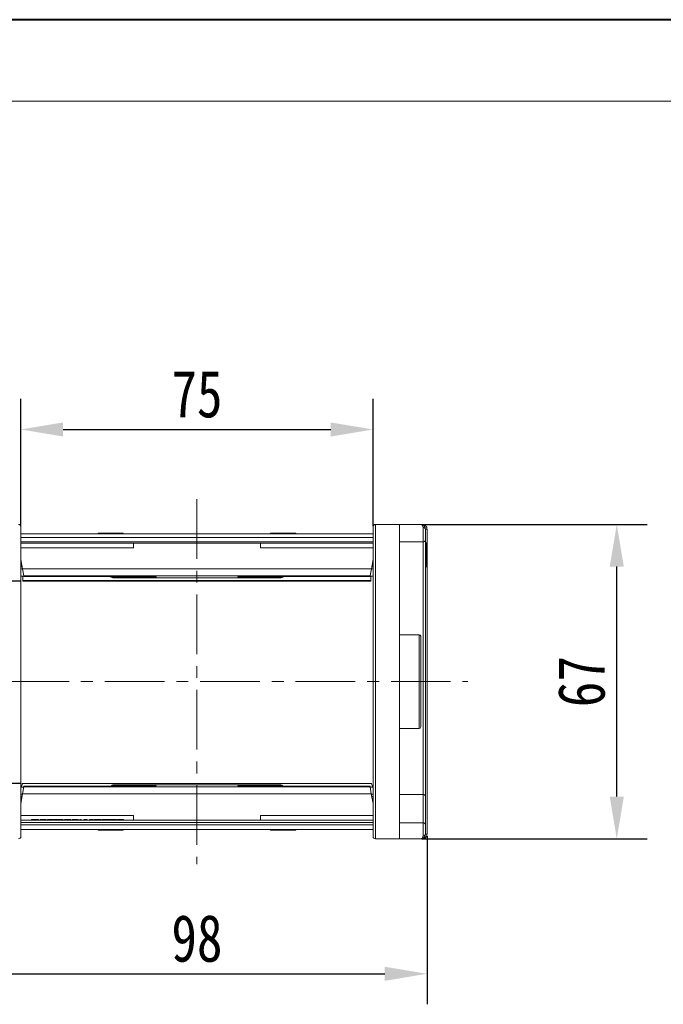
# Model space of a CAD drawing. Header units: millimetres. Extents: x 3698 to 5159, y 261 to 1294.
# Tile 22 of 46: x 4268 to 4405, y 1084 to 1294. Entities that reach past the tile are written whole.
import ezdxf

# ---------------------------------------------------------------- set-up
doc = ezdxf.new("R2010")
doc.units = ezdxf.units.MM
doc.linetypes.add('CENTERX2', pattern=[20.32, 12.7, -2.54, 2.54, -2.54])
doc.styles.get("Standard").update_dxf_attribs({"font": '仿宋_GB2312.ttf', "width": 0.8})
doc.dimstyles.new('副本 ISO-45.1', dxfattribs={"dimtxt": 10, "dimasz": 9, "dimexe": 6.5, "dimexo": 0.625, "dimgap": 2.5, "dimtad": 1, "dimdsep": 46, "dimtxsty": 'Standard', "dimcen": 2.5, "dimadec": 0, "dimazin": 0, "dimtfac": 1, "dimtmove": 0, "dimatfit": 3, "dimfxl": 0, "dimarcsym": 0})

# ---------------------------------------------------------------- blocks, each defined once
blk = doc.blocks.new('*D1944')
at = {"color": 0, "lineweight": -2}
for p, q in [((4267.92, 1174.1), (4220.59, 1174.1)), ((4227.09, 1165.1), (4227.09, 1140.01)), ((4267.92, 1131.01), (4220.59, 1131.01))]:
    blk.add_line(p, q, dxfattribs=at)
at = {"color": 0, "lineweight": 9}
for points in [[(4225.59, 1165.1), (4228.59, 1165.1), (4227.09, 1174.1)], [(4225.59, 1140.01), (4228.59, 1140.01), (4227.09, 1131.01)]]:
    blk.add_solid(points, dxfattribs=at)
at = {"layer": 'Defpoints', "color": 0, "lineweight": 9}
for p in [(4268.54, 1174.1), (4227.09, 1131.01), (4268.54, 1131.01)]:
    blk.add_point(p, dxfattribs=at)
at = {"color": 0, "lineweight": 9, "insert": (4219.59, 1152.55), "char_height": 10, "attachment_point": 5, "rotation": 90}
blk.add_mtext('45', dxfattribs=at)
blk = doc.blocks.new('*D1945')
at = {"color": 0, "lineweight": -2}
for p, q in [((4268.09, 1185.85), (4268.09, 1212.93)), ((4343.09, 1185.85), (4343.09, 1212.93)), ((4277.09, 1206.43), (4334.09, 1206.43))]:
    blk.add_line(p, q, dxfattribs=at)
at = {"color": 0, "lineweight": 9}
for points in [[(4277.09, 1207.93), (4277.09, 1204.93), (4268.09, 1206.43)], [(4334.09, 1207.93), (4334.09, 1204.93), (4343.09, 1206.43)]]:
    blk.add_solid(points, dxfattribs=at)
at = {"layer": 'Defpoints', "color": 0, "lineweight": 9}
for p in [(4343.09, 1206.43), (4268.09, 1185.23), (4343.09, 1185.23)]:
    blk.add_point(p, dxfattribs=at)
at = {"color": 0, "lineweight": 9, "insert": (4305.59, 1213.93), "char_height": 10, "attachment_point": 5}
blk.add_mtext('75', dxfattribs=at)
blk = doc.blocks.new('*D1946')
at = {"color": 0, "lineweight": -2}
for p, q in [((4256.59, 1119.78), (4256.59, 1083.96)), ((4354.59, 1119.78), (4354.59, 1083.96)), ((4265.59, 1090.46), (4345.59, 1090.46))]:
    blk.add_line(p, q, dxfattribs=at)
at = {"color": 0, "lineweight": 9}
for points in [[(4265.59, 1091.96), (4265.59, 1088.96), (4256.59, 1090.46)], [(4345.59, 1091.96), (4345.59, 1088.96), (4354.59, 1090.46)]]:
    blk.add_solid(points, dxfattribs=at)
at = {"layer": 'Defpoints', "color": 0, "lineweight": 9}
for p in [(4256.59, 1120.41), (4354.59, 1120.41), (4354.59, 1090.46)]:
    blk.add_point(p, dxfattribs=at)
at = {"color": 0, "lineweight": 9, "insert": (4305.59, 1097.96), "char_height": 10, "attachment_point": 5}
blk.add_mtext('98', dxfattribs=at)
blk = doc.blocks.new('*D1947')
at = {"color": 0, "lineweight": -2}
for p, q in [((4353.51, 1186.21), (4401.5, 1186.21)), ((4395, 1128.21), (4395, 1177.21)), ((4353.51, 1119.21), (4401.5, 1119.21))]:
    blk.add_line(p, q, dxfattribs=at)
at = {"color": 0, "lineweight": 9}
for points in [[(4393.5, 1177.21), (4396.5, 1177.21), (4395, 1186.21)], [(4393.5, 1128.21), (4396.5, 1128.21), (4395, 1119.21)]]:
    blk.add_solid(points, dxfattribs=at)
at = {"layer": 'Defpoints', "color": 0, "lineweight": 9}
for p in [(4352.89, 1186.21), (4395, 1186.21), (4352.89, 1119.21)]:
    blk.add_point(p, dxfattribs=at)
at = {"color": 0, "lineweight": 9, "insert": (4387.5, 1152.71), "char_height": 10, "attachment_point": 5, "rotation": 90}
blk.add_mtext('67', dxfattribs=at)

msp = doc.modelspace()

# ---------------------------------------------------------------- linework, layer by layer
at = {"color": 7, "lineweight": 40}
msp.add_line((5158.573, 1293.742), (3697.745, 1293.742), dxfattribs=at)
at = {"color": 7, "lineweight": 13}
msp.add_line((5141.182, 1276.351), (3784.699, 1276.351), dxfattribs=at)
at = {"color": 1, "linetype": 'CENTERX2', "lineweight": 13}
for p, q in [((4305.594, 1191.587), (4305.594, 1113.839)), ((4245.324, 1152.713), (4363.296, 1152.713))]:
    msp.add_line(p, q, dxfattribs=at)
at = {"color": 7, "linetype": 'Continuous', "lineweight": 15}
for p, q in [((4343.594, 1119.213), (4343.594, 1186.213)), ((4348.744, 1186.213), (4343.594, 1186.213)), ((4348.744, 1119.213), (4348.744, 1186.213)), ((4353.244, 1186.213), (4348.744, 1186.213)), ((4353.744, 1182.463), (4353.744, 1185.546)), ((4305.594, 1184.213), (4268.094, 1184.213)), ((4268.094, 1183.413), (4305.594, 1183.413)), ((4284.568, 1184.213), (4284.568, 1184.363)), ((4284.568, 1184.363), (4284.617, 1184.363)), ((4284.617, 1184.363), (4284.617, 1184.213)), ((4284.775, 1184.363), (4284.617, 1184.363)), ((4284.775, 1184.213), (4284.775, 1184.363)), ((4284.775, 1184.363), (4285.425, 1184.363)), ((4285.425, 1184.213), (4285.425, 1184.363)), ((4285.425, 1184.363), (4287.276, 1184.363)), ((4287.276, 1184.213), (4287.276, 1184.363)), ((4287.276, 1184.363), (4287.939, 1184.363)), ((4287.939, 1184.363), (4287.939, 1184.213)), ((4288.062, 1184.363), (4287.939, 1184.363)), ((4288.062, 1184.213), (4288.062, 1184.363)), ((4288.062, 1184.363), (4288.65, 1184.363)), ((4288.65, 1184.213), (4288.65, 1184.363)), ((4288.65, 1184.363), (4289.892, 1184.363)), ((4289.892, 1184.363), (4289.892, 1184.213)), ((4289.908, 1184.363), (4289.892, 1184.363)), ((4289.908, 1184.213), (4289.908, 1184.363)), ((4343.094, 1184.213), (4305.594, 1184.213)), ((4305.594, 1183.413), (4343.094, 1183.413)), ((4321.28, 1184.363), (4321.28, 1184.213)), ((4321.296, 1184.363), (4321.28, 1184.363)), ((4321.296, 1184.213), (4321.296, 1184.363)), ((4321.296, 1184.363), (4322.538, 1184.363)), ((4322.538, 1184.213), (4322.538, 1184.363)), ((4322.538, 1184.363), (4323.126, 1184.363)), ((4323.126, 1184.363), (4323.126, 1184.213)), ((4323.249, 1184.363), (4323.126, 1184.363)), ((4323.249, 1184.213), (4323.249, 1184.363)), ((4323.249, 1184.363), (4323.912, 1184.363)), ((4323.912, 1184.213), (4323.912, 1184.363)), ((4323.912, 1184.363), (4325.763, 1184.363)), ((4325.763, 1184.213), (4325.763, 1184.363)), ((4325.763, 1184.363), (4326.413, 1184.363)), ((4326.413, 1184.363), (4326.413, 1184.213)), ((4326.571, 1184.363), (4326.413, 1184.363)), ((4326.571, 1184.213), (4326.571, 1184.363)), ((4326.571, 1184.363), (4326.62, 1184.363)), ((4326.62, 1184.213), (4326.62, 1184.363)), ((4354.244, 1185.213), (4354.594, 1185.214)), ((4354.244, 1185.211), (4354.594, 1185.211)), ((4354.594, 1185.214), (4354.594, 1185.211)), ((4354.594, 1185.211), (4354.594, 1120.215)), ((4305.594, 1182.513), (4268.094, 1182.513)), ((4305.594, 1182.213), (4268.094, 1182.213)), ((4268.094, 1181.213), (4292.094, 1181.213)), ((4292.094, 1181.213), (4292.094, 1182.213)), ((4343.094, 1182.513), (4305.594, 1182.513)), ((4343.094, 1182.213), (4305.594, 1182.213)), ((4319.094, 1181.213), (4319.094, 1182.213)), ((4319.094, 1181.213), (4343.094, 1181.213)), ((4348.744, 1182.463), (4353.744, 1182.463)), ((4353.744, 1182.463), (4353.744, 1128.671)), ((4354.244, 1182.277), (4354.444, 1182.277)), ((4354.244, 1182.213), (4354.444, 1182.213)), ((4354.444, 1182.213), (4354.444, 1178.977)), ((4268.094, 1178.713), (4268.447, 1176.713)), ((4268.182, 1178.213), (4268.094, 1178.213)), ((4268.358, 1177.213), (4268.094, 1177.213)), ((4343.094, 1178.713), (4342.741, 1176.713)), ((4343.094, 1177.213), (4342.829, 1177.213)), ((4343.094, 1178.213), (4343.006, 1178.213)), ((4354.444, 1178.977), (4354.244, 1178.977)), ((4354.244, 1178.879), (4354.444, 1178.879)), ((4354.444, 1178.815), (4354.244, 1178.815)), ((4354.244, 1177.149), (4354.444, 1177.149)), ((4268.447, 1176.713), (4268.094, 1176.713)), ((4268.094, 1175.213), (4268.711, 1175.213)), ((4305.594, 1176.713), (4268.447, 1176.713)), ((4268.447, 1176.713), (4268.71, 1175.219)), ((4268.544, 1175.213), (4268.544, 1174.282)), ((4268.71, 1175.219), (4305.594, 1175.219)), ((4268.71, 1175.219), (4268.719, 1175.169)), ((4268.719, 1175.169), (4287.094, 1175.169)), ((4268.719, 1175.169), (4268.719, 1175.166)), ((4268.719, 1175.166), (4286.889, 1175.166)), ((4268.719, 1175.166), (4268.73, 1175.108)), ((4268.73, 1175.108), (4286.907, 1175.108)), ((4286.569, 1175.118), (4286.295, 1175.166)), ((4286.907, 1175.114), (4286.569, 1175.118)), ((4286.889, 1175.166), (4286.888, 1175.166)), ((4286.889, 1175.171), (4287.094, 1175.169)), ((4286.899, 1175.163), (4286.948, 1175.113)), ((4286.975, 1175.146), (4287.083, 1175.08)), ((4287.015, 1175.143), (4286.985, 1175.155)), ((4287.094, 1175.169), (4287.015, 1175.143)), ((4287.015, 1175.143), (4287.172, 1175.13)), ((4287.179, 1175.072), (4287.081, 1175.081)), ((4287.083, 1175.08), (4287.179, 1175.072)), ((4287.131, 1175.132), (4287.091, 1175.135)), ((4287.094, 1175.169), (4287.172, 1175.13)), ((4287.172, 1175.13), (4287.131, 1175.132)), ((4287.172, 1175.13), (4287.327, 1175.121)), ((4287.25, 1175.128), (4287.327, 1175.121)), ((4287.327, 1175.121), (4295.294, 1175.121)), ((4287.327, 1175.121), (4287.327, 1175.119)), ((4287.327, 1175.119), (4295.294, 1175.119)), ((4287.894, 1175.119), (4287.894, 1174.909)), ((4295.294, 1174.909), (4287.894, 1174.909)), ((4287.894, 1174.909), (4287.894, 1174.813)), ((4287.894, 1174.813), (4305.594, 1174.813)), ((4295.294, 1175.121), (4295.294, 1175.119)), ((4295.294, 1174.909), (4295.294, 1175.111)), ((4296.894, 1175.006), (4296.894, 1174.993)), ((4342.741, 1176.713), (4305.594, 1176.713)), ((4305.594, 1175.219), (4342.478, 1175.219)), ((4305.594, 1174.813), (4323.294, 1174.813)), ((4314.294, 1174.993), (4314.294, 1175.006)), ((4315.894, 1175.121), (4323.861, 1175.121)), ((4315.894, 1175.121), (4315.894, 1175.119)), ((4315.894, 1175.119), (4323.861, 1175.119)), ((4315.894, 1175.118), (4315.894, 1174.909)), ((4323.294, 1174.909), (4315.894, 1174.909)), ((4323.294, 1174.909), (4323.294, 1175.119)), ((4323.294, 1174.813), (4323.294, 1174.909)), ((4323.861, 1175.121), (4324.016, 1175.13)), ((4323.861, 1175.121), (4323.938, 1175.128)), ((4323.861, 1175.119), (4323.861, 1175.121)), ((4324.077, 1175.079), (4324.009, 1175.072)), ((4324.016, 1175.13), (4324.094, 1175.169)), ((4324.016, 1175.13), (4324.173, 1175.143)), ((4324.057, 1175.132), (4324.016, 1175.13)), ((4324.05, 1175.076), (4324.105, 1175.08)), ((4324.097, 1175.135), (4324.057, 1175.132)), ((4324.094, 1175.169), (4324.299, 1175.171)), ((4324.094, 1175.169), (4342.469, 1175.169)), ((4324.173, 1175.143), (4324.094, 1175.169)), ((4324.137, 1175.1), (4324.18, 1175.088)), ((4324.143, 1175.138), (4324.164, 1175.142)), ((4324.155, 1175.083), (4324.216, 1175.099)), ((4324.203, 1175.155), (4324.173, 1175.143)), ((4324.24, 1175.113), (4324.28, 1175.154)), ((4324.619, 1175.118), (4324.281, 1175.114)), ((4324.281, 1175.108), (4342.458, 1175.108)), ((4324.299, 1175.166), (4342.469, 1175.166)), ((4324.893, 1175.166), (4324.619, 1175.118)), ((4342.458, 1175.108), (4342.469, 1175.169)), ((4342.469, 1175.169), (4342.478, 1175.219)), ((4342.469, 1175.166), (4342.469, 1175.169)), ((4342.477, 1175.213), (4343.094, 1175.213)), ((4342.478, 1175.219), (4342.741, 1176.713)), ((4342.644, 1174.282), (4342.644, 1175.213)), ((4343.094, 1176.713), (4342.741, 1176.713)), ((4305.594, 1174.282), (4268.544, 1174.282)), ((4268.544, 1174.282), (4268.544, 1174.095)), ((4268.544, 1174.095), (4305.594, 1174.095)), ((4342.644, 1174.282), (4305.594, 1174.282)), ((4305.594, 1174.095), (4342.644, 1174.095)), ((4342.644, 1174.095), (4342.644, 1174.282)), ((4352.894, 1162.713), (4348.744, 1162.713)), ((4352.894, 1142.713), (4352.894, 1162.713)), ((4348.744, 1142.713), (4352.894, 1142.713)), ((4305.594, 1131.013), (4268.45, 1131.013)), ((4342.738, 1131.013), (4305.594, 1131.013)), ((4268.711, 1130.213), (4268.094, 1130.213)), ((4268.094, 1126.713), (4268.464, 1128.813)), ((4268.094, 1128.713), (4268.447, 1128.713)), ((4268.728, 1130.307), (4268.464, 1128.813)), ((4268.464, 1128.813), (4305.594, 1128.813)), ((4268.735, 1130.348), (4268.728, 1130.307)), ((4305.594, 1130.307), (4268.728, 1130.307)), ((4268.746, 1130.41), (4268.735, 1130.348)), ((4268.736, 1130.352), (4268.735, 1130.348)), ((4287.094, 1130.348), (4268.735, 1130.348)), ((4286.888, 1130.352), (4268.736, 1130.352)), ((4286.906, 1130.41), (4268.746, 1130.41)), ((4286.258, 1130.352), (4286.493, 1130.395)), ((4286.493, 1130.395), (4286.906, 1130.403)), ((4287.094, 1130.348), (4286.888, 1130.346)), ((4287.069, 1130.439), (4286.924, 1130.351)), ((4287.018, 1130.435), (4286.959, 1130.418)), ((4287.038, 1130.42), (4286.995, 1130.43)), ((4287.184, 1130.394), (4287.003, 1130.376)), ((4287.078, 1130.385), (4287.003, 1130.376)), ((4287.003, 1130.376), (4287.094, 1130.348)), ((4287.029, 1130.381), (4287.013, 1130.377)), ((4287.068, 1130.438), (4287.191, 1130.452)), ((4287.191, 1130.452), (4287.069, 1130.439)), ((4287.078, 1130.385), (4287.184, 1130.394)), ((4287.184, 1130.394), (4287.094, 1130.348)), ((4287.35, 1130.404), (4287.184, 1130.394)), ((4287.35, 1130.404), (4287.267, 1130.398)), ((4295.294, 1130.407), (4287.35, 1130.407)), ((4287.35, 1130.407), (4287.35, 1130.404)), ((4295.294, 1130.404), (4287.35, 1130.404)), ((4305.594, 1130.713), (4287.894, 1130.713)), ((4287.894, 1130.713), (4287.894, 1130.617)), ((4287.894, 1130.617), (4295.294, 1130.617)), ((4287.894, 1130.617), (4287.894, 1130.407)), ((4295.294, 1130.617), (4295.294, 1130.415)), ((4295.294, 1130.404), (4295.294, 1130.407)), ((4296.894, 1130.532), (4296.894, 1130.52)), ((4323.294, 1130.713), (4305.594, 1130.713)), ((4342.46, 1130.307), (4305.594, 1130.307)), ((4305.594, 1128.813), (4342.724, 1128.813)), ((4314.294, 1130.52), (4314.294, 1130.532)), ((4315.894, 1130.617), (4323.294, 1130.617)), ((4315.894, 1130.617), (4315.894, 1130.415)), ((4323.838, 1130.407), (4315.894, 1130.407)), ((4315.894, 1130.404), (4315.894, 1130.407)), ((4323.838, 1130.404), (4315.894, 1130.404)), ((4323.294, 1130.617), (4323.294, 1130.713)), ((4323.294, 1130.407), (4323.294, 1130.617)), ((4323.838, 1130.404), (4323.838, 1130.407)), ((4324.004, 1130.394), (4323.838, 1130.404)), ((4323.922, 1130.398), (4323.838, 1130.404)), ((4324.119, 1130.439), (4323.997, 1130.452)), ((4323.997, 1130.452), (4324.12, 1130.438)), ((4324.094, 1130.348), (4324.004, 1130.394)), ((4324.185, 1130.376), (4324.004, 1130.394)), ((4324.004, 1130.394), (4324.11, 1130.385)), ((4324.094, 1130.348), (4324.185, 1130.376)), ((4342.453, 1130.348), (4324.094, 1130.348)), ((4324.3, 1130.346), (4324.094, 1130.348)), ((4324.23, 1130.372), (4324.119, 1130.439)), ((4324.176, 1130.377), (4324.159, 1130.381)), ((4324.185, 1130.376), (4324.159, 1130.381)), ((4324.204, 1130.425), (4324.17, 1130.435)), ((4324.307, 1130.352), (4324.254, 1130.403)), ((4342.442, 1130.41), (4324.282, 1130.41)), ((4324.282, 1130.403), (4324.695, 1130.395)), ((4342.452, 1130.352), (4324.3, 1130.352)), ((4324.695, 1130.395), (4324.93, 1130.352)), ((4342.453, 1130.348), (4342.442, 1130.41)), ((4342.453, 1130.348), (4342.452, 1130.352)), ((4342.46, 1130.307), (4342.453, 1130.348)), ((4342.724, 1128.813), (4342.46, 1130.307)), ((4343.094, 1130.213), (4342.477, 1130.213)), ((4343.094, 1126.713), (4342.724, 1128.813)), ((4342.741, 1128.713), (4343.094, 1128.713)), ((4353.744, 1128.671), (4348.744, 1128.671)), ((4353.744, 1128.671), (4353.744, 1122.627)), ((4268.094, 1128.213), (4268.358, 1128.213)), ((4268.094, 1127.213), (4268.182, 1127.213)), ((4342.829, 1128.213), (4343.094, 1128.213)), ((4343.006, 1127.213), (4343.094, 1127.213)), ((4354.244, 1128.318), (4354.244, 1122.273)), ((4292.094, 1124.213), (4268.094, 1124.213)), ((4268.094, 1123.213), (4305.594, 1123.213)), ((4305.594, 1122.713), (4268.094, 1122.713)), ((4270.325, 1123.213), (4270.325, 1123.363)), ((4270.607, 1123.363), (4270.325, 1123.363)), ((4270.607, 1123.213), (4270.607, 1123.363)), ((4271.581, 1123.363), (4270.607, 1123.363)), ((4271.581, 1123.213), (4271.581, 1123.363)), ((4271.863, 1123.363), (4271.581, 1123.363)), ((4271.863, 1123.213), (4271.863, 1123.363)), ((4272.222, 1123.213), (4272.222, 1123.363)), ((4272.844, 1123.213), (4272.844, 1123.363)), ((4273.504, 1123.213), (4273.504, 1123.363)), ((4273.761, 1123.213), (4273.761, 1123.363)), ((4274.382, 1123.213), (4274.382, 1123.363)), ((4274.89, 1123.213), (4274.89, 1123.363)), ((4275.043, 1123.363), (4275.043, 1123.213)), ((4275.171, 1123.213), (4275.171, 1123.363)), ((4275.383, 1123.363), (4275.171, 1123.363)), ((4275.383, 1123.213), (4275.383, 1123.363)), ((4275.947, 1123.363), (4275.383, 1123.363)), ((4275.947, 1123.213), (4275.947, 1123.363)), ((4276.017, 1123.213), (4276.017, 1123.363)), ((4276.544, 1123.213), (4276.544, 1123.363)), ((4277.094, 1123.213), (4277.094, 1123.363)), ((4277.35, 1123.213), (4277.35, 1123.363)), ((4278.222, 1123.363), (4277.35, 1123.363)), ((4278.222, 1123.213), (4278.222, 1123.363)), ((4278.479, 1123.363), (4278.222, 1123.363)), ((4278.479, 1123.213), (4278.479, 1123.363)), ((4278.735, 1123.363), (4278.479, 1123.363)), ((4278.735, 1123.363), (4278.735, 1123.213)), ((4278.991, 1123.213), (4278.991, 1123.363)), ((4279.613, 1123.213), (4279.613, 1123.363)), ((4280.12, 1123.213), (4280.12, 1123.363)), ((4280.273, 1123.363), (4280.273, 1123.213)), ((4280.658, 1123.213), (4280.658, 1123.363)), ((4280.914, 1123.363), (4280.658, 1123.363)), ((4280.914, 1123.213), (4280.914, 1123.363)), ((4281.479, 1123.213), (4281.479, 1123.363)), ((4281.94, 1123.213), (4281.94, 1123.363)), ((4281.94, 1123.363), (4282.197, 1123.363)), ((4282.197, 1123.213), (4282.197, 1123.363)), ((4282.709, 1123.213), (4282.709, 1123.363)), ((4282.921, 1123.363), (4282.709, 1123.363)), ((4282.921, 1123.213), (4282.921, 1123.363)), ((4283.485, 1123.363), (4282.921, 1123.363)), ((4283.485, 1123.213), (4283.485, 1123.363)), ((4283.709, 1123.213), (4283.709, 1123.363)), ((4285.171, 1123.363), (4283.709, 1123.363)), ((4285.171, 1123.213), (4285.171, 1123.363)), ((4285.376, 1123.213), (4285.376, 1123.363)), ((4286.94, 1123.363), (4285.376, 1123.363)), ((4286.94, 1123.213), (4286.94, 1123.363)), ((4287.043, 1123.213), (4287.043, 1123.363)), ((4287.914, 1123.363), (4287.043, 1123.363)), ((4287.914, 1123.213), (4287.914, 1123.363)), ((4288.171, 1123.363), (4287.914, 1123.363)), ((4288.171, 1123.213), (4288.171, 1123.363)), ((4288.427, 1123.363), (4288.171, 1123.363)), ((4288.427, 1123.363), (4288.427, 1123.213)), ((4288.684, 1123.213), (4288.684, 1123.363)), ((4289.305, 1123.213), (4289.305, 1123.363)), ((4289.813, 1123.213), (4289.813, 1123.363)), ((4289.966, 1123.363), (4289.966, 1123.213)), ((4292.094, 1124.213), (4292.094, 1123.213)), ((4305.594, 1123.213), (4343.094, 1123.213)), ((4343.094, 1122.713), (4305.594, 1122.713)), ((4343.094, 1124.213), (4319.094, 1124.213)), ((4319.094, 1124.213), (4319.094, 1123.213)), ((4353.744, 1122.627), (4348.744, 1122.627)), ((4353.744, 1119.879), (4353.744, 1122.627)), ((4305.594, 1122.213), (4268.094, 1122.213)), ((4268.094, 1121.213), (4305.594, 1121.213)), ((4284.568, 1121.213), (4284.568, 1121.063)), ((4284.617, 1121.063), (4284.568, 1121.063)), ((4284.617, 1121.213), (4284.617, 1121.063)), ((4284.617, 1121.063), (4284.775, 1121.063)), ((4284.775, 1121.063), (4284.775, 1121.213)), ((4285.425, 1121.063), (4284.775, 1121.063)), ((4285.425, 1121.213), (4285.425, 1121.063)), ((4287.276, 1121.063), (4285.425, 1121.063)), ((4287.276, 1121.213), (4287.276, 1121.063)), ((4287.939, 1121.063), (4287.276, 1121.063)), ((4287.939, 1121.213), (4287.939, 1121.063)), ((4287.939, 1121.063), (4288.062, 1121.063)), ((4288.062, 1121.063), (4288.062, 1121.213)), ((4288.65, 1121.063), (4288.062, 1121.063)), ((4288.65, 1121.213), (4288.65, 1121.063)), ((4289.892, 1121.063), (4288.65, 1121.063)), ((4289.892, 1121.213), (4289.892, 1121.063)), ((4289.892, 1121.063), (4289.908, 1121.063)), ((4289.908, 1121.063), (4289.908, 1121.213)), ((4343.094, 1122.213), (4305.594, 1122.213)), ((4305.594, 1121.213), (4343.094, 1121.213)), ((4321.28, 1121.213), (4321.28, 1121.063)), ((4321.28, 1121.063), (4321.296, 1121.063)), ((4321.296, 1121.063), (4321.296, 1121.213)), ((4322.538, 1121.063), (4321.296, 1121.063)), ((4322.538, 1121.213), (4322.538, 1121.063)), ((4323.126, 1121.063), (4322.538, 1121.063)), ((4323.126, 1121.213), (4323.126, 1121.063)), ((4323.126, 1121.063), (4323.249, 1121.063)), ((4323.249, 1121.063), (4323.249, 1121.213)), ((4323.912, 1121.063), (4323.249, 1121.063)), ((4323.912, 1121.213), (4323.912, 1121.063)), ((4325.763, 1121.063), (4323.912, 1121.063)), ((4325.763, 1121.213), (4325.763, 1121.063)), ((4326.413, 1121.063), (4325.763, 1121.063)), ((4326.413, 1121.213), (4326.413, 1121.063)), ((4326.413, 1121.063), (4326.571, 1121.063)), ((4326.571, 1121.063), (4326.571, 1121.213)), ((4326.62, 1121.063), (4326.571, 1121.063)), ((4326.62, 1121.213), (4326.62, 1121.063)), ((4343.594, 1119.213), (4348.744, 1119.213)), ((4348.744, 1119.213), (4353.244, 1119.213)), ((4354.594, 1120.215), (4354.244, 1120.215)), ((4354.594, 1120.212), (4354.244, 1120.213)), ((4354.594, 1120.215), (4354.594, 1120.212))]:
    msp.add_line(p, q, dxfattribs=at)
at = {"color": 7, "linetype": 'Continuous', "lineweight": 15, "flags": 128}
for points in [[(4296.894, 1175.006), (4296.738, 1175.021), (4296.598, 1175.063)], [(4314.294, 1175.006), (4314.45, 1175.021), (4314.59, 1175.063)], [(4296.894, 1130.52), (4296.738, 1130.504), (4296.598, 1130.463)], [(4314.294, 1130.52), (4314.45, 1130.504), (4314.59, 1130.463)]]:
    msp.add_lwpolyline(points, dxfattribs=at)
at = {"color": 7, "linetype": 'Continuous', "lineweight": 15}
for centre, radius, start, end in [((4267.594, 1185.713), 0.5, 0, 90), ((4343.594, 1185.713), 0.5, 90, 180), ((4353.565, 1186.057), 0.158, 13.23924, 79.39507), ((4353.813, 1185.109), 0.443, 13.60053, 99.01929), ((4353.773, 1182.934), 0.472, 266.44057, 355.93128), ((4286.706, 1173.883), 1.243, 82.90062, 96.33564), ((4286.708, 1173.905), 1.221, 75.80177, 82.86116), ((4286.727, 1173.952), 1.225, 76.40904, 82.56847), ((4287.894, 1175.613), 0.8, 217.89965, 270), ((4287.894, 1175.709), 0.8, 227.51475, 270.00446), ((4296.894, 1175.795), 0.801, 245.42539, 270.00244), ((4314.294, 1175.795), 0.801, 269.99756, 294.57514), ((4323.294, 1175.613), 0.8, 270, 322.06818), ((4323.294, 1175.709), 0.8, 269.99554, 312.48525), ((4324.461, 1173.953), 1.225, 95.04384, 103.59162), ((4324.48, 1173.905), 1.221, 97.13884, 104.19823), ((4324.482, 1173.883), 1.243, 83.66436, 97.09938), ((4352.894, 1162.363), 0.35, 0, 90), ((4352.894, 1143.063), 0.35, 270, 0), ((4286.66, 1131.637), 1.253, 262.31859, 278.3568), ((4286.683, 1131.557), 1.223, 276.57049, 285.16921), ((4286.664, 1131.603), 1.219, 278.43048, 285.78542), ((4287.894, 1129.913), 0.8, 90, 142.26327), ((4287.35, 1129.607), 0.8, 90, 93.84295), ((4287.894, 1129.817), 0.8, 89.99554, 132.48525), ((4296.894, 1129.731), 0.801, 89.99756, 114.57514), ((4314.294, 1129.731), 0.801, 65.42539, 90.00244), ((4323.294, 1129.913), 0.8, 37.79327, 90), ((4323.294, 1129.817), 0.8, 47.51475, 90.00446), ((4323.838, 1129.607), 0.8, 86.21802, 90), ((4324.505, 1131.556), 1.223, 254.8302, 261.49924), ((4324.524, 1131.603), 1.219, 254.21458, 261.56952), ((4324.528, 1131.637), 1.253, 261.6432, 277.68141), ((4353.806, 1128.229), 0.446, 11.42175, 98.04947), ((4353.806, 1122.185), 0.446, 11.42175, 98.04947), ((4267.594, 1119.713), 0.5, 270, 360), ((4343.594, 1119.713), 0.5, 180, 270), ((4353.565, 1119.369), 0.158, 280.60493, 346.76076), ((4353.813, 1120.317), 0.443, 260.98068, 346.39946)]:
    msp.add_arc(centre, radius, start, end, dxfattribs=at)
for centre, start_param, end_param in [((4268.45, 1127.413), 0, 0.6796111), ((4342.738, 1127.413), 5.6035742, 6.2831853)]:
    msp.add_ellipse(centre, major_axis=(0, 3.6), ratio=0.0937783, start_param=start_param, end_param=end_param, dxfattribs=at)
for points, knots in [([(4268.094, 1152.713), (4268.094, 1153.719), (4268.094, 1155.732), (4268.094, 1158.786), (4268.094, 1161.846), (4268.094, 1164.921), (4268.094, 1167.919), (4268.094, 1170.822), (4268.094, 1173.557), (4268.094, 1176.088), (4268.094, 1178.373), (4268.094, 1180.15), (4268.094, 1181.508), (4268.094, 1182.532), (4268.094, 1183.548), (4268.094, 1184.479), (4268.094, 1185.195), (4268.094, 1185.634), (4268.094, 1185.686), (4268.094, 1185.713)], [0, 0, 0, 0, 0.0582439, 0.1164929, 0.1782314, 0.2399799, 0.3042918, 0.3686138, 0.4342941, 0.4999848, 0.565665, 0.6313557, 0.6742719, 0.7170948, 0.76002, 0.8217585, 0.883507, 0.9417509, 1, 1, 1, 1]), ([(4343.094, 1185.713), (4343.094, 1185.686), (4343.094, 1185.633), (4343.094, 1185.195), (4343.094, 1184.479), (4343.094, 1183.429), (4343.094, 1182.065), (4343.094, 1180.368), (4343.094, 1178.373), (4343.094, 1176.089), (4343.094, 1173.557), (4343.094, 1171.121), (4343.094, 1168.883), (4343.094, 1166.909), (4343.094, 1164.571), (4343.094, 1161.846), (4343.094, 1158.786), (4343.094, 1155.732), (4343.094, 1153.719), (4343.094, 1152.713)], [0, 0, 0, 0, 0.0582439, 0.1164929, 0.1782314, 0.2399799, 0.3042918, 0.3686138, 0.4342941, 0.4999848, 0.565665, 0.6313557, 0.6742719, 0.7170948, 0.76002, 0.8217585, 0.883507, 0.9417509, 1, 1, 1, 1]), ([(4353.744, 1185.546), (4353.734, 1185.64), (4353.712, 1185.847), (4353.541, 1186.134), (4353.36, 1186.182), (4353.244, 1186.213)], [0, 0, 0, 0, 0.2270634, 0.5015869, 1, 1, 1, 1]), ([(4353.244, 1186.213), (4353.367, 1186.2), (4353.611, 1186.174), (4353.941, 1185.962), (4354.191, 1185.636), (4354.227, 1185.348), (4354.244, 1185.213)], [0, 0, 0, 0, 0.2511309, 0.5018046, 0.7656407, 1, 1, 1, 1]), ([(4353.594, 1186.212), (4353.65, 1186.209), (4353.773, 1186.203), (4353.96, 1186.149), (4354.141, 1186.056), (4354.324, 1185.91), (4354.47, 1185.714), (4354.573, 1185.469), (4354.587, 1185.304), (4354.594, 1185.214)], [0, 0, 0, 0, 0.1117977, 0.2443303, 0.368648, 0.5004012, 0.6872226, 0.8279677, 1, 1, 1, 1]), ([(4354.244, 1182.9), (4354.244, 1182.972), (4354.244, 1183.119), (4354.244, 1183.443), (4354.244, 1183.815), (4354.244, 1184.082), (4354.244, 1184.213)], [0, 0, 0, 0, 0.2455128, 0.5, 0.7544872, 1, 1, 1, 1]), ([(4354.244, 1182.9), (4354.244, 1182.46), (4354.244, 1181.58), (4354.244, 1180.045), (4354.244, 1178.065), (4354.244, 1175.516), (4354.244, 1172.672), (4354.244, 1170.004), (4354.244, 1167.617), (4354.244, 1164.762), (4354.244, 1161.405), (4354.244, 1157.966), (4354.244, 1154.92), (4354.244, 1152.294), (4354.244, 1149.204), (4354.244, 1145.663), (4354.244, 1142.183), (4354.244, 1139.232), (4354.244, 1136.789), (4354.244, 1134.092), (4354.244, 1131.192), (4354.244, 1129.276), (4354.244, 1128.318)], [0, 0, 0, 0, 0.0411465, 0.0821753, 0.1233254, 0.1864437, 0.2499984, 0.2923727, 0.3346213, 0.3767118, 0.4383518, 0.5, 0.5411446, 0.5821734, 0.6233254, 0.6864437, 0.7499984, 0.7923727, 0.8346213, 0.8767118, 0.9383539, 1, 1, 1, 1]), ([(4354.444, 1182.246), (4354.444, 1182.251), (4354.444, 1182.264), (4354.444, 1182.275), (4354.444, 1182.276), (4354.444, 1182.277)], [0, 0, 0, 0, 0.2339239, 0.616331, 1, 1, 1, 1]), ([(4354.444, 1177.149), (4354.444, 1177.154), (4354.444, 1177.167), (4354.444, 1177.328), (4354.444, 1177.654), (4354.444, 1178.161), (4354.444, 1178.558), (4354.444, 1178.815)], [0, 0, 0, 0, 0.1552919, 0.3531453, 0.543243, 0.704067, 1, 1, 1, 1]), ([(4286.86, 1175.116), (4286.861, 1175.117), (4286.864, 1175.118), (4286.898, 1175.117), (4286.939, 1175.112), (4286.968, 1175.108)], [0, 0, 0, 0, 0.216124, 0.4576261, 1, 1, 1, 1]), ([(4286.948, 1175.113), (4286.949, 1175.113), (4286.965, 1175.096), (4286.987, 1175.092), (4287.008, 1175.088)], [0, 0, 0, 0, 0.012296, 1, 1, 1, 1]), ([(4287.083, 1175.08), (4287.069, 1175.08), (4287.043, 1175.081), (4287.018, 1175.086), (4287.008, 1175.088)], [0, 0, 0, 0, 0.5601774, 1, 1, 1, 1]), ([(4287.033, 1175.083), (4287.053, 1175.08), (4287.082, 1175.076), (4287.117, 1175.072), (4287.131, 1175.072), (4287.138, 1175.071)], [0, 0, 0, 0, 0.5443893, 0.7788695, 1, 1, 1, 1]), ([(4287.045, 1175.138), (4287.061, 1175.136), (4287.085, 1175.133), (4287.114, 1175.13), (4287.125, 1175.129), (4287.131, 1175.129)], [0, 0, 0, 0, 0.54939659, 0.78315464, 1, 1, 1, 1]), ([(4287.103, 1175.131), (4287.125, 1175.13), (4287.175, 1175.128), (4287.223, 1175.125), (4287.249, 1175.123)], [0, 0, 0, 0, 0.4493769, 1, 1, 1, 1]), ([(4287.108, 1175.074), (4287.132, 1175.073), (4287.184, 1175.07), (4287.233, 1175.067), (4287.26, 1175.066)], [0, 0, 0, 0, 0.4492924, 1, 1, 1, 1]), ([(4287.262, 1175.071), (4287.248, 1175.072), (4287.195, 1175.075), (4287.148, 1175.107), (4287.113, 1175.131)], [0, 0, 0, 0, 0.2673825, 1, 1, 1, 1]), ([(4295.294, 1175.121), (4295.505, 1175.119), (4295.926, 1175.115), (4296.455, 1175.086), (4296.822, 1175.047), (4296.87, 1175.02), (4296.894, 1175.006)], [0, 0, 0, 0, 0.2499455, 0.4996984, 0.7493933, 1, 1, 1, 1]), ([(4296.894, 1174.993), (4296.87, 1174.981), (4296.823, 1174.956), (4296.456, 1174.929), (4295.927, 1174.912), (4295.505, 1174.91), (4295.294, 1174.909)], [0, 0, 0, 0, 0.2500418, 0.4998445, 0.7494904, 1, 1, 1, 1]), ([(4314.294, 1175.006), (4314.318, 1175.02), (4314.365, 1175.047), (4314.732, 1175.086), (4315.261, 1175.115), (4315.683, 1175.119), (4315.894, 1175.121)], [0, 0, 0, 0, 0.2500441, 0.4998551, 0.7494994, 1, 1, 1, 1]), ([(4315.894, 1174.909), (4315.683, 1174.91), (4315.262, 1174.912), (4314.733, 1174.929), (4314.366, 1174.956), (4314.318, 1174.981), (4314.294, 1174.993)], [0, 0, 0, 0, 0.2499519, 0.4997037, 0.7493939, 1, 1, 1, 1]), ([(4324.074, 1175.131), (4324.036, 1175.105), (4323.988, 1175.072), (4323.936, 1175.07), (4323.926, 1175.07)], [0, 0, 0, 0, 0.8096669, 1, 1, 1, 1]), ([(4323.928, 1175.066), (4323.95, 1175.067), (4324, 1175.07), (4324.051, 1175.073), (4324.079, 1175.074)], [0, 0, 0, 0, 0.4557566, 1, 1, 1, 1]), ([(4323.939, 1175.123), (4323.961, 1175.125), (4324.008, 1175.127), (4324.058, 1175.13), (4324.085, 1175.131)], [0, 0, 0, 0, 0.4557456, 1, 1, 1, 1]), ([(4324.097, 1175.135), (4324.111, 1175.135), (4324.137, 1175.136), (4324.162, 1175.141), (4324.173, 1175.143)], [0, 0, 0, 0, 0.5601405, 1, 1, 1, 1]), ([(4324.105, 1175.08), (4324.156, 1175.097), (4324.216, 1175.117), (4324.259, 1175.183), (4324.265, 1175.192)], [0, 0, 0, 0, 0.8675236, 1, 1, 1, 1]), ([(4324.18, 1175.088), (4324.167, 1175.086), (4324.142, 1175.081), (4324.116, 1175.08), (4324.105, 1175.08)], [0, 0, 0, 0, 0.5598925, 1, 1, 1, 1]), ([(4324.18, 1175.088), (4324.201, 1175.092), (4324.223, 1175.096), (4324.24, 1175.113), (4324.24, 1175.113)], [0, 0, 0, 0, 0.9873557, 1, 1, 1, 1]), ([(4324.22, 1175.108), (4324.249, 1175.112), (4324.29, 1175.117), (4324.324, 1175.118), (4324.327, 1175.117), (4324.328, 1175.116)], [0, 0, 0, 0, 0.5423739, 0.783876, 1, 1, 1, 1]), ([(4353.244, 1152.713), (4353.244, 1153.301), (4353.244, 1154.514), (4353.244, 1156), (4353.244, 1157.16), (4353.244, 1158.294), (4353.244, 1159.585), (4353.244, 1160.84), (4353.244, 1161.73), (4353.244, 1162.267), (4353.244, 1162.332), (4353.244, 1162.363)], [0, 0, 0, 0, 0.1164968, 0.2399717, 0.3043758, 0.3687451, 0.5000826, 0.6314201, 0.7600283, 0.8835032, 1, 1, 1, 1]), ([(4268.094, 1119.713), (4268.094, 1119.739), (4268.094, 1119.792), (4268.094, 1120.231), (4268.094, 1120.946), (4268.094, 1121.997), (4268.094, 1123.361), (4268.094, 1125.057), (4268.094, 1127.053), (4268.094, 1129.337), (4268.094, 1131.868), (4268.094, 1134.305), (4268.094, 1136.542), (4268.094, 1138.517), (4268.094, 1140.855), (4268.094, 1143.579), (4268.094, 1146.64), (4268.094, 1149.694), (4268.094, 1151.706), (4268.094, 1152.713)], [0, 0, 0, 0, 0.0582439, 0.1164929, 0.1782314, 0.2399799, 0.3042918, 0.3686138, 0.4342941, 0.4999848, 0.565665, 0.6313557, 0.6742719, 0.7170948, 0.76002, 0.8217585, 0.883507, 0.9417509, 1, 1, 1, 1]), ([(4343.094, 1152.713), (4343.094, 1151.706), (4343.094, 1149.694), (4343.094, 1146.64), (4343.094, 1143.58), (4343.094, 1140.505), (4343.094, 1137.507), (4343.094, 1134.604), (4343.094, 1131.868), (4343.094, 1129.337), (4343.094, 1127.053), (4343.094, 1125.275), (4343.094, 1123.917), (4343.094, 1122.894), (4343.094, 1121.877), (4343.094, 1120.946), (4343.094, 1120.231), (4343.094, 1119.792), (4343.094, 1119.739), (4343.094, 1119.713)], [0, 0, 0, 0, 0.0582439, 0.1164929, 0.1782314, 0.2399799, 0.3042918, 0.3686138, 0.4342941, 0.4999848, 0.565665, 0.6313557, 0.6742719, 0.7170948, 0.76002, 0.8217585, 0.883507, 0.9417509, 1, 1, 1, 1]), ([(4353.244, 1143.063), (4353.244, 1143.094), (4353.244, 1143.158), (4353.244, 1143.604), (4353.244, 1144.129), (4353.244, 1144.793), (4353.244, 1145.841), (4353.244, 1147.384), (4353.244, 1149.113), (4353.244, 1150.912), (4353.244, 1152.124), (4353.244, 1152.713)], [0, 0, 0, 0, 0.1164968, 0.2399717, 0.3043758, 0.3687451, 0.5000826, 0.6314201, 0.7600283, 0.8835032, 1, 1, 1, 1]), ([(4286.841, 1130.397), (4286.827, 1130.397), (4286.808, 1130.397), (4286.81, 1130.4), (4286.811, 1130.401)], [0, 0, 0, 0, 0.720175, 1, 1, 1, 1]), ([(4286.958, 1130.411), (4286.929, 1130.406), (4286.873, 1130.396), (4286.851, 1130.397), (4286.84, 1130.397)], [0, 0, 0, 0, 0.5363943, 1, 1, 1, 1]), ([(4286.934, 1130.403), (4286.914, 1130.391), (4286.892, 1130.377), (4286.878, 1130.347), (4286.877, 1130.344)], [0, 0, 0, 0, 0.912272, 1, 1, 1, 1]), ([(4286.995, 1130.43), (4286.973, 1130.425), (4286.951, 1130.42), (4286.934, 1130.403), (4286.934, 1130.403)], [0, 0, 0, 0, 0.9990621, 1, 1, 1, 1]), ([(4286.995, 1130.43), (4287.009, 1130.433), (4287.033, 1130.438), (4287.058, 1130.439), (4287.069, 1130.439)], [0, 0, 0, 0, 0.5598831, 1, 1, 1, 1]), ([(4287.136, 1130.395), (4287.129, 1130.394), (4287.115, 1130.393), (4287.078, 1130.389), (4287.049, 1130.384), (4287.029, 1130.381)], [0, 0, 0, 0, 0.2222317, 0.4577653, 1, 1, 1, 1]), ([(4287.265, 1130.402), (4287.242, 1130.4), (4287.191, 1130.397), (4287.138, 1130.394), (4287.109, 1130.392)], [0, 0, 0, 0, 0.4558819, 1, 1, 1, 1]), ([(4287.276, 1130.459), (4287.252, 1130.458), (4287.2, 1130.455), (4287.145, 1130.451), (4287.115, 1130.45)], [0, 0, 0, 0, 0.45588877, 1, 1, 1, 1]), ([(4287.122, 1130.393), (4287.162, 1130.419), (4287.212, 1130.452), (4287.267, 1130.455), (4287.278, 1130.455)], [0, 0, 0, 0, 0.8036218, 1, 1, 1, 1]), ([(4295.294, 1130.617), (4295.505, 1130.616), (4295.926, 1130.614), (4296.455, 1130.597), (4296.822, 1130.569), (4296.87, 1130.545), (4296.894, 1130.532)], [0, 0, 0, 0, 0.2499519, 0.4997037, 0.7493939, 1, 1, 1, 1]), ([(4296.894, 1130.52), (4296.87, 1130.506), (4296.823, 1130.479), (4296.456, 1130.44), (4295.927, 1130.41), (4295.505, 1130.406), (4295.294, 1130.404)], [0, 0, 0, 0, 0.2500441, 0.4998551, 0.7494994, 1, 1, 1, 1]), ([(4314.294, 1130.532), (4314.318, 1130.545), (4314.365, 1130.569), (4314.732, 1130.596), (4315.261, 1130.614), (4315.683, 1130.616), (4315.894, 1130.617)], [0, 0, 0, 0, 0.2500418, 0.4998445, 0.7494904, 1, 1, 1, 1]), ([(4315.894, 1130.404), (4315.683, 1130.406), (4315.262, 1130.41), (4314.733, 1130.44), (4314.366, 1130.479), (4314.318, 1130.506), (4314.294, 1130.52)], [0, 0, 0, 0, 0.2499455, 0.4996984, 0.7493933, 1, 1, 1, 1]), ([(4323.91, 1130.455), (4323.921, 1130.455), (4323.976, 1130.452), (4324.026, 1130.419), (4324.066, 1130.393)], [0, 0, 0, 0, 0.1960452, 1, 1, 1, 1]), ([(4324.073, 1130.45), (4324.048, 1130.451), (4323.993, 1130.454), (4323.941, 1130.457), (4323.912, 1130.459)], [0, 0, 0, 0, 0.44920179, 1, 1, 1, 1]), ([(4324.079, 1130.392), (4324.055, 1130.393), (4324.002, 1130.397), (4323.951, 1130.4), (4323.923, 1130.402)], [0, 0, 0, 0, 0.44917073, 1, 1, 1, 1]), ([(4324.17, 1130.435), (4324.146, 1130.439), (4324.112, 1130.445), (4324.069, 1130.451), (4324.052, 1130.452), (4324.044, 1130.453)], [0, 0, 0, 0, 0.5370995, 0.7738056, 1, 1, 1, 1]), ([(4324.159, 1130.381), (4324.139, 1130.384), (4324.109, 1130.389), (4324.073, 1130.393), (4324.059, 1130.394), (4324.052, 1130.395)], [0, 0, 0, 0, 0.5422348, 0.7777683, 1, 1, 1, 1]), ([(4324.159, 1130.381), (4324.153, 1130.382), (4324.137, 1130.385), (4324.121, 1130.385), (4324.11, 1130.385)], [0, 0, 0, 0, 0.3174597, 1, 1, 1, 1]), ([(4324.119, 1130.439), (4324.133, 1130.438), (4324.158, 1130.438), (4324.182, 1130.433), (4324.193, 1130.43)], [0, 0, 0, 0, 0.5602596, 1, 1, 1, 1]), ([(4324.185, 1130.376), (4324.185, 1130.376), (4324.186, 1130.376), (4324.189, 1130.375), (4324.2, 1130.373), (4324.219, 1130.369), (4324.233, 1130.355), (4324.239, 1130.349)], [0, 0, 0, 0, 0.005387, 0.0458367, 0.1563568, 0.5705285, 1, 1, 1, 1]), ([(4324.254, 1130.403), (4324.254, 1130.403), (4324.236, 1130.42), (4324.215, 1130.425), (4324.193, 1130.43)], [0, 0, 0, 0, 0.0009597, 1, 1, 1, 1]), ([(4324.348, 1130.397), (4324.337, 1130.397), (4324.315, 1130.396), (4324.259, 1130.406), (4324.23, 1130.411)], [0, 0, 0, 0, 0.4636057, 1, 1, 1, 1]), ([(4324.378, 1130.401), (4324.379, 1130.4), (4324.381, 1130.397), (4324.361, 1130.397), (4324.347, 1130.397)], [0, 0, 0, 0, 0.2848182, 1, 1, 1, 1]), ([(4272.844, 1123.363), (4272.766, 1123.363), (4272.622, 1123.363), (4272.437, 1123.363), (4272.305, 1123.363), (4272.24, 1123.363), (4272.227, 1123.363), (4272.222, 1123.363)], [0, 0, 0, 0, 0.252646, 0.4632989, 0.6736634, 0.8894166, 1, 1, 1, 1]), ([(4273.504, 1123.363), (4273.496, 1123.363), (4273.48, 1123.363), (4273.343, 1123.363), (4273.164, 1123.363), (4272.991, 1123.363), (4272.883, 1123.363), (4272.844, 1123.363)], [0, 0, 0, 0, 0.2367444, 0.4753981, 0.6784787, 0.8867393, 1, 1, 1, 1]), ([(4274.382, 1123.363), (4274.301, 1123.363), (4274.157, 1123.363), (4273.972, 1123.363), (4273.844, 1123.363), (4273.779, 1123.363), (4273.766, 1123.363), (4273.761, 1123.363)], [0, 0, 0, 0, 0.2585685, 0.4634611, 0.6681838, 0.8758196, 1, 1, 1, 1]), ([(4274.89, 1123.363), (4274.864, 1123.363), (4274.811, 1123.363), (4274.715, 1123.363), (4274.614, 1123.363), (4274.525, 1123.363), (4274.447, 1123.363), (4274.404, 1123.363), (4274.382, 1123.363)], [0, 0, 0, 0, 0.2067345, 0.4204493, 0.5957859, 0.7767495, 0.8878994, 1, 1, 1, 1]), ([(4275.043, 1123.363), (4275.042, 1123.363), (4275.041, 1123.363), (4275.032, 1123.363), (4275.017, 1123.363), (4274.994, 1123.363), (4274.955, 1123.363), (4274.912, 1123.363), (4274.89, 1123.363)], [0, 0, 0, 0, 0.14938, 0.2996102, 0.4241251, 0.5494986, 0.7717827, 1, 1, 1, 1]), ([(4276.544, 1123.363), (4276.471, 1123.363), (4276.349, 1123.363), (4276.193, 1123.363), (4276.086, 1123.363), (4276.023, 1123.363), (4276.019, 1123.363), (4276.017, 1123.363)], [0, 0, 0, 0, 0.2394716, 0.4056591, 0.5726912, 0.7638032, 1, 1, 1, 1]), ([(4277.094, 1123.363), (4277.091, 1123.363), (4277.087, 1123.363), (4277.014, 1123.363), (4276.91, 1123.363), (4276.76, 1123.363), (4276.633, 1123.363), (4276.555, 1123.363), (4276.544, 1123.363)], [0, 0, 0, 0, 0.3037437, 0.4606373, 0.6185588, 0.7630071, 0.9656096, 1, 1, 1, 1]), ([(4279.613, 1123.363), (4279.532, 1123.363), (4279.387, 1123.363), (4279.203, 1123.363), (4279.075, 1123.363), (4279.01, 1123.363), (4278.996, 1123.363), (4278.991, 1123.363)], [0, 0, 0, 0, 0.2585685, 0.4634611, 0.6681838, 0.8758196, 1, 1, 1, 1]), ([(4280.12, 1123.363), (4280.094, 1123.363), (4280.042, 1123.363), (4279.946, 1123.363), (4279.845, 1123.363), (4279.756, 1123.363), (4279.678, 1123.363), (4279.635, 1123.363), (4279.613, 1123.363)], [0, 0, 0, 0, 0.20673445, 0.42044931, 0.59578588, 0.77674952, 0.88789937, 1, 1, 1, 1]), ([(4280.273, 1123.363), (4280.273, 1123.363), (4280.272, 1123.363), (4280.262, 1123.363), (4280.248, 1123.363), (4280.225, 1123.363), (4280.186, 1123.363), (4280.143, 1123.363), (4280.12, 1123.363)], [0, 0, 0, 0, 0.14938, 0.2996102, 0.4241251, 0.5494986, 0.7717827, 1, 1, 1, 1]), ([(4281.479, 1123.363), (4281.502, 1123.363), (4281.548, 1123.363), (4281.615, 1123.363), (4281.68, 1123.363), (4281.758, 1123.363), (4281.848, 1123.363), (4281.909, 1123.363), (4281.94, 1123.363)], [0, 0, 0, 0, 0.1362082, 0.2728477, 0.4090561, 0.5454235, 0.7715757, 1, 1, 1, 1]), ([(4289.305, 1123.363), (4289.224, 1123.363), (4289.08, 1123.363), (4288.895, 1123.363), (4288.767, 1123.363), (4288.702, 1123.363), (4288.689, 1123.363), (4288.684, 1123.363)], [0, 0, 0, 0, 0.25856848, 0.46346109, 0.66818376, 0.87581962, 1, 1, 1, 1]), ([(4289.813, 1123.363), (4289.787, 1123.363), (4289.734, 1123.363), (4289.638, 1123.363), (4289.537, 1123.363), (4289.449, 1123.363), (4289.37, 1123.363), (4289.327, 1123.363), (4289.305, 1123.363)], [0, 0, 0, 0, 0.2067345, 0.4204493, 0.5957859, 0.7767495, 0.8878994, 1, 1, 1, 1]), ([(4289.966, 1123.363), (4289.965, 1123.363), (4289.964, 1123.363), (4289.955, 1123.363), (4289.941, 1123.363), (4289.917, 1123.363), (4289.878, 1123.363), (4289.835, 1123.363), (4289.813, 1123.363)], [0, 0, 0, 0, 0.14938, 0.2996102, 0.4241251, 0.5494986, 0.7717827, 1, 1, 1, 1]), ([(4354.244, 1120.213), (4354.227, 1120.077), (4354.191, 1119.79), (4353.941, 1119.464), (4353.611, 1119.252), (4353.367, 1119.226), (4353.244, 1119.213)], [0, 0, 0, 0, 0.2343588, 0.4982155, 0.7484812, 1, 1, 1, 1]), ([(4353.244, 1119.213), (4353.36, 1119.244), (4353.541, 1119.291), (4353.712, 1119.579), (4353.734, 1119.786), (4353.744, 1119.879)], [0, 0, 0, 0, 0.49841293, 0.77292805, 1, 1, 1, 1]), ([(4354.594, 1120.212), (4354.587, 1120.121), (4354.573, 1119.957), (4354.471, 1119.712), (4354.325, 1119.517), (4354.142, 1119.369), (4353.959, 1119.276), (4353.772, 1119.223), (4353.65, 1119.216), (4353.594, 1119.214)], [0, 0, 0, 0, 0.1718456, 0.312445, 0.4991009, 0.6298393, 0.7575038, 0.8890244, 1, 1, 1, 1])]:
    msp.add_open_spline(points, degree=3, knots=knots, dxfattribs=at)
for points in [[(4354.244, 1185.213), (4354.244, 1185.064), (4354.244, 1184.766), (4354.244, 1184.397), (4354.244, 1184.213)], [(4354.244, 1122.273), (4354.244, 1122.119), (4354.244, 1121.809), (4354.244, 1121.411), (4354.244, 1121.213)], [(4354.244, 1121.213), (4354.244, 1121.029), (4354.244, 1120.66), (4354.244, 1120.362), (4354.244, 1120.213)]]:
    msp.add_open_spline(points, degree=3, dxfattribs=at)

# ---------------------------------------------------------------- dimensions: what is measured, and where the dimension line sits
at = {"color": 5, "lineweight": 9}
for base, p1, p2, picture, middle in [((4343.094, 1206.433), (4268.094, 1185.227), (4343.094, 1185.227), '*D1945', (4305.594, 1213.933)), ((4354.594, 1090.459), (4256.594, 1120.405), (4354.594, 1120.405), '*D1946', (4305.594, 1097.959))]:
    dim = msp.add_linear_dim(base=base, p1=p1, p2=p2, dimstyle='副本 ISO-45.1', dxfattribs=at)
    dim.commit()
    dim.dimension.update_dxf_attribs({"geometry": picture, "text_midpoint": middle})
dim = msp.add_linear_dim(base=(4395.003, 1186.213), p1=(4352.888, 1119.213), p2=(4352.888, 1186.213), angle=90, dimstyle='副本 ISO-45.1', dxfattribs=at)
dim.commit()
dim.dimension.update_dxf_attribs({"geometry": '*D1947', "text_midpoint": (4387.503, 1152.713)})
dim = msp.add_linear_dim(base=(4227.093, 1131.013), p1=(4268.544, 1174.095), p2=(4268.544, 1131.013), angle=90, text='45', dimstyle='副本 ISO-45.1', dxfattribs=at)
dim.commit()
dim.dimension.update_dxf_attribs({"geometry": '*D1944', "text_midpoint": (4219.593, 1152.554)})

doc.saveas('drawing.dxf')
